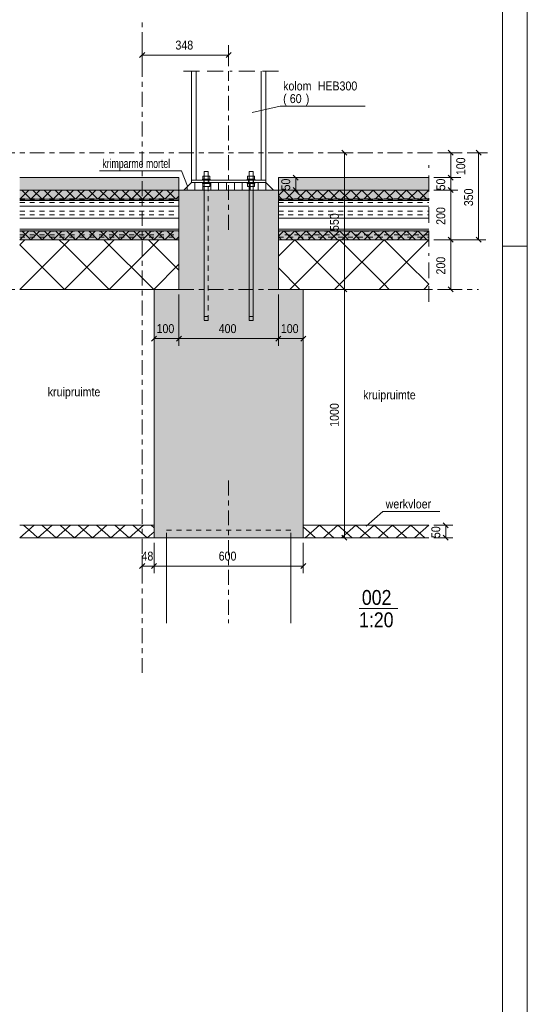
# Model space of a CAD drawing. Header units: millimetres. Extents: x -931 to -90, y -1411 to -817.
# Tile 54 of 63: x -192 to -90, y -1266 to -1068. Entities that reach past the tile are written whole.
import ezdxf

# ---------------------------------------------------------------- set-up
doc = ezdxf.new("R2010")
doc.units = ezdxf.units.MM
for name, pattern in [('XKITLINE00', [0]), ('XKITLINE01', [4, 1, -1, 1, -1]), ('XKITLINE02', [4, 2, -2]), ('XKITLINE03', [6, 3, -1, 1, -1])]:
    doc.linetypes.add(name, pattern=pattern)
for name, color, linetype, lineweight in [('Bout', 3, 'Continuous', 0), ('Grafisch object', 3, 'Continuous', 0), ('Offset', 4, 'Continuous', 0), ('Onderdeel', 2, 'Continuous', 0), ('Onderdeel label', 2, 'Continuous', 0), ('Overige objecten', 7, 'Continuous', 0), ('Stramien', 4, 'Continuous', 0), ('Tekening kader', 3, 'Continuous', 0), ('Tekst', 7, 'Continuous', 0)]:
    doc.layers.add(name, color=color, linetype=linetype, lineweight=lineweight)
doc.styles.add('ARIAL', font='arial.ttf')
doc.styles.add('ARIAL_NARROW', font='ARIALN.TTF')

msp = doc.modelspace()

# ---------------------------------------------------------------- hatches: boundary and pattern name
at = {"layer": 'Onderdeel'}
for points in [[(-160.43, -1102.43), (-192.45, -1102.43), (-192.45, -1099.93), (-160.43, -1099.93)], [(-140.43, -1099.93), (-110.16, -1099.93), (-110.16, -1102.43), (-140.43, -1102.43)], [(-160.43, -1104.25), (-192.45, -1104.25), (-192.45, -1102.43), (-160.43, -1102.43)], [(-140.43, -1122.43), (-160.43, -1122.43), (-160.43, -1102.43), (-140.43, -1102.43)], [(-140.43, -1102.43), (-110.16, -1102.43), (-110.16, -1104.25), (-140.43, -1104.25)], [(-160.43, -1112.43), (-192.45, -1112.43), (-192.45, -1110.62), (-160.43, -1110.62)], [(-140.43, -1110.62), (-110.16, -1110.62), (-110.16, -1112.43), (-140.43, -1112.43)], [(-135.43, -1172.43), (-165.43, -1172.43), (-165.43, -1122.43), (-135.43, -1122.43)]]:
    msp.add_hatch(color=256, dxfattribs=at).paths.add_polyline_path(points, flags=17)

# ---------------------------------------------------------------- linework, layer by layer
at = {"layer": 'Bout', "linetype": 'XKITLINE02', "lineweight": 0}
for p, q in [((-155.43, -1100.43), (-155.43, -1100.93)), ((-155.43, -1100.43), (-155.43, -1100.93)), ((-155.4, -1100.43), (-155.43, -1100.43)), ((-155.43, -1100.43), (-154.43, -1100.43)), ((-154.43, -1100.93), (-155.43, -1100.93)), ((-154.43, -1100.43), (-154.43, -1100.93)), ((-154.43, -1100.43), (-154.43, -1100.93)), ((-146.43, -1100.43), (-146.43, -1100.93)), ((-146.43, -1100.43), (-146.43, -1100.93)), ((-146.4, -1100.43), (-146.43, -1100.43)), ((-146.43, -1100.43), (-145.43, -1100.43)), ((-145.43, -1100.93), (-146.43, -1100.93)), ((-145.43, -1100.43), (-145.43, -1100.93)), ((-145.43, -1100.43), (-145.43, -1100.93))]:
    msp.add_line(p, q, dxfattribs=at)
at = {"layer": 'Grafisch object', "linetype": 'XKITLINE00', "lineweight": 0}
for p, q in [((-156.3, -1078.5), (-159.48, -1078.5)), ((-151.54, -1078.5), (-154.72, -1078.5)), ((-149.7, -1078.5), (-150.2, -1078.5)), ((-145.19, -1078.5), (-148.37, -1078.5)), ((-140.43, -1078.5), (-143.6, -1078.5)), ((-110.16, -1097.94), (-110.16, -1097.43)), ((-110.16, -1102.7), (-110.16, -1099.53)), ((-110.16, -1104.54), (-110.16, -1104.04)), ((-110.16, -1109.05), (-110.16, -1105.88)), ((-110.16, -1113.81), (-110.16, -1110.64)), ((-110.16, -1115.65), (-110.16, -1115.15)), ((-110.16, -1120.16), (-110.16, -1116.99)), ((-110.16, -1124.93), (-110.16, -1121.75))]:
    msp.add_line(p, q, dxfattribs=at)
at = {"layer": 'Offset', "linetype": 'XKITLINE00', "lineweight": 0}
for p, q in [((-167.82, -1073.09), (-167.82, -1077.05)), ((-150.43, -1077.5), (-150.43, -1073.24)), ((-167.31, -1074.74), (-168.33, -1075.76)), ((-167.82, -1075.25), (-150.43, -1075.25)), ((-149.92, -1074.74), (-150.94, -1075.76)), ((-129.32, -1094.93), (-125.36, -1094.93)), ((-127.67, -1094.42), (-126.65, -1095.43)), ((-127.16, -1122.43), (-127.16, -1094.93)), ((-107.92, -1094.93), (-103.96, -1094.93)), ((-106.27, -1094.42), (-105.25, -1095.43)), ((-105.76, -1099.93), (-105.76, -1094.93)), ((-102.32, -1094.93), (-98.36, -1094.93)), ((-100.67, -1094.42), (-99.65, -1095.43)), ((-100.16, -1112.43), (-100.16, -1094.93)), ((-139.43, -1099.93), (-135.5, -1099.93)), ((-137.45, -1099.42), (-136.43, -1100.43)), ((-136.94, -1102.43), (-136.94, -1099.93)), ((-109.16, -1099.93), (-104.32, -1099.93)), ((-109.16, -1099.93), (-103.75, -1099.93)), ((-106.27, -1099.42), (-105.25, -1100.43)), ((-106.27, -1099.42), (-105.25, -1100.43)), ((-105.76, -1102.43), (-105.76, -1099.93)), ((-137.45, -1101.92), (-136.43, -1102.93)), ((-106.27, -1101.92), (-105.25, -1102.93)), ((-106.27, -1101.92), (-105.25, -1102.93)), ((-139.43, -1102.43), (-135.5, -1102.43)), ((-109.16, -1102.43), (-104.32, -1102.43)), ((-109.16, -1102.43), (-104.32, -1102.43)), ((-105.76, -1112.43), (-105.76, -1102.43)), ((-106.27, -1111.92), (-105.25, -1112.93)), ((-106.27, -1111.92), (-105.25, -1112.93)), ((-100.67, -1111.92), (-99.65, -1112.93)), ((-109.16, -1112.43), (-98.72, -1112.43)), ((-109.16, -1112.43), (-104.32, -1112.43)), ((-109.16, -1112.43), (-104.32, -1112.43)), ((-105.76, -1122.43), (-105.76, -1112.43)), ((-127.67, -1121.92), (-126.65, -1122.93)), ((-127.67, -1121.92), (-126.65, -1122.93)), ((-106.27, -1121.92), (-105.25, -1122.93)), ((-165.43, -1123.43), (-165.43, -1133.78)), ((-160.43, -1123.43), (-160.43, -1133.78)), ((-160.43, -1123.43), (-160.43, -1133.78)), ((-140.43, -1123.43), (-140.43, -1133.78)), ((-140.43, -1123.43), (-140.43, -1133.78)), ((-135.43, -1123.43), (-135.43, -1133.78)), ((-129.32, -1122.43), (-125.36, -1122.43)), ((-129.32, -1122.43), (-125.36, -1122.43)), ((-127.16, -1172.43), (-127.16, -1122.43)), ((-107.92, -1122.43), (-103.96, -1122.43)), ((-164.92, -1131.83), (-165.94, -1132.85)), ((-159.92, -1131.83), (-160.94, -1132.85)), ((-159.92, -1131.83), (-160.94, -1132.85)), ((-139.92, -1131.83), (-140.94, -1132.85)), ((-139.92, -1131.83), (-140.94, -1132.85)), ((-134.92, -1131.83), (-135.94, -1132.85)), ((-165.43, -1132.34), (-160.43, -1132.34)), ((-160.43, -1132.34), (-140.43, -1132.34)), ((-140.43, -1132.34), (-135.43, -1132.34)), ((-107.27, -1169.42), (-106.25, -1170.43)), ((-109.16, -1169.93), (-105.32, -1169.93)), ((-106.76, -1172.43), (-106.76, -1169.93)), ((-165.43, -1173.43), (-165.43, -1179.58)), ((-165.43, -1173.43), (-165.43, -1179.58)), ((-135.43, -1173.43), (-135.43, -1179.58)), ((-134.43, -1172.43), (-125.72, -1172.43)), ((-127.67, -1171.92), (-126.65, -1172.93)), ((-109.16, -1172.43), (-105.32, -1172.43)), ((-107.27, -1171.92), (-106.25, -1172.93)), ((-167.82, -1175.98), (-167.82, -1179.94)), ((-167.31, -1177.63), (-168.33, -1178.65)), ((-167.82, -1178.14), (-165.43, -1178.14)), ((-164.92, -1177.63), (-165.94, -1178.65)), ((-164.92, -1177.63), (-165.94, -1178.65)), ((-165.43, -1178.14), (-135.43, -1178.14)), ((-134.92, -1177.63), (-135.94, -1178.65))]:
    msp.add_line(p, q, dxfattribs=at)
at = {"layer": 'Offset'}
for p in [(-167.82, -1075.25), (-150.43, -1075.25), (-127.16, -1094.93), (-105.76, -1094.93), (-100.16, -1094.93), (-136.94, -1099.93), (-105.76, -1099.93), (-105.76, -1099.93), (-136.94, -1102.43), (-105.76, -1102.43), (-105.76, -1102.43), (-105.76, -1112.43), (-105.76, -1112.43), (-100.16, -1112.43), (-127.16, -1122.43), (-127.16, -1122.43), (-105.76, -1122.43), (-165.43, -1132.34), (-160.43, -1132.34), (-160.43, -1132.34), (-140.43, -1132.34), (-140.43, -1132.34), (-135.43, -1132.34), (-106.76, -1169.93), (-127.16, -1172.43), (-106.76, -1172.43), (-167.82, -1178.14), (-165.43, -1178.14), (-165.43, -1178.14), (-135.43, -1178.14)]:
    msp.add_point(p, dxfattribs=at)
at = {"layer": 'Onderdeel', "linetype": 'XKITLINE00', "lineweight": 0}
for p, q in [((-157.93, -1078.5), (-157.93, -1100.43)), ((-156.98, -1078.5), (-156.98, -1100.43)), ((-143.88, -1078.5), (-143.88, -1100.43)), ((-142.93, -1078.5), (-142.93, -1100.43)), ((-192.45, -1099.93), (-160.43, -1099.93)), ((-160.43, -1099.93), (-160.43, -1102.43)), ((-155.68, -1100.23), (-154.18, -1100.23)), ((-155.68, -1100.23), (-155.68, -1100.43)), ((-155.62, -1099.63), (-154.24, -1099.63)), ((-155.62, -1099.63), (-155.62, -1100.23)), ((-155.33, -1098.68), (-155.33, -1099.63)), ((-154.53, -1098.68), (-155.33, -1098.68)), ((-154.53, -1099.63), (-154.53, -1098.68)), ((-154.24, -1099.63), (-154.24, -1100.23)), ((-154.18, -1100.23), (-154.18, -1100.43)), ((-145.18, -1100.23), (-146.68, -1100.23)), ((-146.68, -1100.43), (-146.68, -1100.23)), ((-145.24, -1099.63), (-146.62, -1099.63)), ((-146.62, -1100.23), (-146.62, -1099.63)), ((-146.33, -1098.68), (-146.33, -1099.63)), ((-145.53, -1098.68), (-146.33, -1098.68)), ((-145.53, -1098.68), (-145.53, -1099.63)), ((-145.24, -1099.63), (-145.24, -1100.23)), ((-145.18, -1100.23), (-145.18, -1100.43)), ((-140.43, -1099.93), (-110.16, -1099.93)), ((-140.43, -1102.43), (-140.43, -1099.93)), ((-159.43, -1102.43), (-157.93, -1100.93)), ((-158.8, -1102.43), (-158.8, -1101.8)), ((-156.98, -1100.43), (-157.93, -1100.43)), ((-142.93, -1100.43), (-157.93, -1100.43)), ((-157.93, -1100.93), (-157.93, -1100.43)), ((-157.93, -1100.93), (-142.93, -1100.93)), ((-142.93, -1100.93), (-157.93, -1100.93)), ((-157.22, -1102.43), (-157.22, -1100.93)), ((-155.63, -1102.43), (-155.63, -1100.93)), ((-154.04, -1102.43), (-154.04, -1100.93)), ((-152.45, -1102.43), (-152.45, -1100.93)), ((-150.87, -1102.43), (-150.87, -1100.93)), ((-149.28, -1102.43), (-149.28, -1100.93)), ((-147.69, -1102.43), (-147.69, -1100.93)), ((-146.1, -1102.43), (-146.1, -1100.93)), ((-144.52, -1102.43), (-144.52, -1100.93)), ((-142.93, -1100.43), (-143.88, -1100.43)), ((-142.93, -1100.93), (-142.93, -1100.43)), ((-142.93, -1102.43), (-142.93, -1100.93)), ((-142.93, -1100.93), (-141.43, -1102.43)), ((-192.45, -1104.25), (-190.63, -1102.43)), ((-192.45, -1102.43), (-160.43, -1102.43)), ((-192.45, -1102.43), (-160.43, -1102.43)), ((-192.45, -1104.25), (-160.43, -1104.25)), ((-191.33, -1103.13), (-192.03, -1102.43)), ((-190.21, -1104.25), (-191.33, -1103.13)), ((-190.21, -1104.25), (-188.39, -1102.43)), ((-187.96, -1104.25), (-189.79, -1102.43)), ((-187.96, -1104.25), (-186.14, -1102.43)), ((-185.72, -1104.25), (-187.54, -1102.43)), ((-185.72, -1104.25), (-183.89, -1102.43)), ((-183.47, -1104.25), (-185.3, -1102.43)), ((-183.47, -1104.25), (-181.65, -1102.43)), ((-181.23, -1104.25), (-183.05, -1102.43)), ((-181.23, -1104.25), (-179.4, -1102.43)), ((-178.98, -1104.25), (-180.81, -1102.43)), ((-178.98, -1104.25), (-177.16, -1102.43)), ((-176.74, -1104.25), (-178.56, -1102.43)), ((-176.74, -1104.25), (-174.91, -1102.43)), ((-174.49, -1104.25), (-176.32, -1102.43)), ((-174.49, -1104.25), (-172.67, -1102.43)), ((-172.25, -1104.25), (-174.07, -1102.43)), ((-172.25, -1104.25), (-170.42, -1102.43)), ((-170, -1104.25), (-171.83, -1102.43)), ((-170, -1104.25), (-168.18, -1102.43)), ((-167.76, -1104.25), (-169.58, -1102.43)), ((-167.76, -1104.25), (-165.93, -1102.43)), ((-165.51, -1104.25), (-167.34, -1102.43)), ((-165.51, -1104.25), (-163.69, -1102.43)), ((-163.27, -1104.25), (-165.09, -1102.43)), ((-163.27, -1104.25), (-161.44, -1102.43)), ((-161.02, -1104.25), (-162.85, -1102.43)), ((-161.02, -1104.25), (-160.43, -1103.65)), ((-160.43, -1102.6), (-160.6, -1102.43)), ((-160.43, -1102.43), (-140.43, -1102.43)), ((-160.43, -1122.43), (-160.43, -1102.43)), ((-160.43, -1102.43), (-160.43, -1104.25)), ((-140.43, -1103.51), (-139.34, -1102.43)), ((-110.16, -1102.43), (-140.43, -1102.43)), ((-140.43, -1102.43), (-140.43, -1122.43)), ((-110.16, -1102.43), (-140.43, -1102.43)), ((-140.43, -1102.43), (-140.43, -1104.25)), ((-139.76, -1104.25), (-140.43, -1103.58)), ((-140.43, -1104.25), (-110.16, -1104.25)), ((-137.52, -1104.25), (-139.34, -1102.43)), ((-138.92, -1104.25), (-137.1, -1102.43)), ((-135.27, -1104.25), (-137.1, -1102.43)), ((-136.68, -1104.25), (-134.85, -1102.43)), ((-133.03, -1104.25), (-134.85, -1102.43)), ((-134.43, -1104.25), (-132.61, -1102.43)), ((-130.78, -1104.25), (-132.61, -1102.43)), ((-132.19, -1104.25), (-130.36, -1102.43)), ((-128.54, -1104.25), (-130.36, -1102.43)), ((-129.94, -1104.25), (-128.12, -1102.43)), ((-126.29, -1104.25), (-128.12, -1102.43)), ((-127.7, -1104.25), (-125.87, -1102.43)), ((-124.05, -1104.25), (-125.87, -1102.43)), ((-125.45, -1104.25), (-123.63, -1102.43)), ((-121.8, -1104.25), (-123.63, -1102.43)), ((-123.21, -1104.25), (-121.38, -1102.43)), ((-119.56, -1104.25), (-121.38, -1102.43)), ((-120.96, -1104.25), (-119.14, -1102.43)), ((-117.31, -1104.25), (-119.14, -1102.43)), ((-118.72, -1104.25), (-116.89, -1102.43)), ((-115.07, -1104.25), (-116.89, -1102.43)), ((-116.47, -1104.25), (-114.65, -1102.43)), ((-112.82, -1104.25), (-114.65, -1102.43)), ((-114.23, -1104.25), (-112.4, -1102.43)), ((-111.28, -1103.55), (-112.4, -1102.43)), ((-111.98, -1104.25), (-110.16, -1102.43)), ((-110.58, -1104.25), (-111.28, -1103.55)), ((-160.43, -1104.51), (-192.45, -1104.51)), ((-192.45, -1105.66), (-160.43, -1105.66)), ((-110.16, -1104.51), (-140.43, -1104.51)), ((-110.16, -1105.66), (-140.43, -1105.66)), ((-192.45, -1108.08), (-160.43, -1108.08)), ((-110.16, -1108.08), (-140.43, -1108.08)), ((-192.45, -1110.29), (-160.43, -1110.29)), ((-192.45, -1112.43), (-190.65, -1110.62)), ((-192.45, -1110.62), (-160.43, -1110.62)), ((-191.33, -1111.3), (-192.02, -1110.62)), ((-190.21, -1112.43), (-191.33, -1111.3)), ((-190.21, -1112.43), (-188.4, -1110.62)), ((-187.96, -1112.43), (-189.77, -1110.62)), ((-187.96, -1112.43), (-186.16, -1110.62)), ((-185.72, -1112.43), (-187.53, -1110.62)), ((-185.72, -1112.43), (-183.91, -1110.62)), ((-183.47, -1112.43), (-185.28, -1110.62)), ((-183.47, -1112.43), (-181.67, -1110.62)), ((-181.23, -1112.43), (-183.04, -1110.62)), ((-181.23, -1112.43), (-179.42, -1110.62)), ((-178.98, -1112.43), (-180.79, -1110.62)), ((-178.98, -1112.43), (-177.18, -1110.62)), ((-176.74, -1112.43), (-178.55, -1110.62)), ((-176.74, -1112.43), (-174.93, -1110.62)), ((-174.49, -1112.43), (-176.3, -1110.62)), ((-174.49, -1112.43), (-172.69, -1110.62)), ((-172.25, -1112.43), (-174.06, -1110.62)), ((-172.25, -1112.43), (-170.44, -1110.62)), ((-170, -1112.43), (-171.81, -1110.62)), ((-170, -1112.43), (-168.2, -1110.62)), ((-167.76, -1112.43), (-169.57, -1110.62)), ((-167.76, -1112.43), (-165.95, -1110.62)), ((-165.51, -1112.43), (-167.32, -1110.62)), ((-165.51, -1112.43), (-163.71, -1110.62)), ((-163.27, -1112.43), (-165.07, -1110.62)), ((-163.27, -1112.43), (-161.46, -1110.62)), ((-161.02, -1112.43), (-162.83, -1110.62)), ((-161.02, -1112.43), (-160.43, -1111.83)), ((-160.43, -1110.77), (-160.58, -1110.62)), ((-160.43, -1110.62), (-160.43, -1112.43)), ((-110.16, -1110.29), (-140.43, -1110.29)), ((-140.43, -1111.71), (-139.34, -1110.62)), ((-140.43, -1110.62), (-110.16, -1110.62)), ((-140.43, -1110.62), (-140.43, -1112.43)), ((-139.78, -1112.43), (-140.43, -1111.78)), ((-137.54, -1112.43), (-139.34, -1110.62)), ((-138.9, -1112.43), (-137.1, -1110.62)), ((-135.29, -1112.43), (-137.1, -1110.62)), ((-136.66, -1112.43), (-134.85, -1110.62)), ((-133.05, -1112.43), (-134.85, -1110.62)), ((-134.41, -1112.43), (-132.61, -1110.62)), ((-130.8, -1112.43), (-132.61, -1110.62)), ((-132.17, -1112.43), (-130.36, -1110.62)), ((-128.56, -1112.43), (-130.36, -1110.62)), ((-129.92, -1112.43), (-128.12, -1110.62)), ((-126.31, -1112.43), (-128.12, -1110.62)), ((-127.68, -1112.43), (-125.87, -1110.62)), ((-124.06, -1112.43), (-125.87, -1110.62)), ((-125.43, -1112.43), (-123.63, -1110.62)), ((-121.82, -1112.43), (-123.63, -1110.62)), ((-123.19, -1112.43), (-121.38, -1110.62)), ((-119.57, -1112.43), (-121.38, -1110.62)), ((-120.94, -1112.43), (-119.14, -1110.62)), ((-117.33, -1112.43), (-119.14, -1110.62)), ((-118.7, -1112.43), (-116.89, -1110.62)), ((-115.08, -1112.43), (-116.89, -1110.62)), ((-116.45, -1112.43), (-114.65, -1110.62)), ((-112.84, -1112.43), (-114.65, -1110.62)), ((-114.21, -1112.43), (-112.4, -1110.62)), ((-111.28, -1111.74), (-112.4, -1110.62)), ((-111.96, -1112.43), (-110.16, -1110.62)), ((-110.59, -1112.43), (-111.28, -1111.74)), ((-192.45, -1122.43), (-182.45, -1112.43)), ((-192.45, -1113.44), (-191.43, -1112.43)), ((-192.45, -1112.43), (-160.43, -1112.43)), ((-192.45, -1112.43), (-160.43, -1112.43)), ((-187.96, -1117.94), (-192.45, -1113.44)), ((-183.47, -1113.44), (-184.49, -1112.43)), ((-183.47, -1122.43), (-173.47, -1112.43)), ((-174.49, -1122.43), (-183.47, -1113.44)), ((-165.51, -1122.43), (-175.51, -1112.43)), ((-174.49, -1122.43), (-164.49, -1112.43)), ((-160.43, -1118.53), (-166.53, -1112.43)), ((-160.43, -1112.43), (-160.43, -1122.43)), ((-140.43, -1115.76), (-137.1, -1112.43)), ((-140.43, -1112.43), (-110.16, -1112.43)), ((-140.43, -1122.43), (-140.43, -1112.43)), ((-110.16, -1112.43), (-140.43, -1112.43)), ((-138.12, -1122.43), (-128.12, -1112.43)), ((-127.1, -1122.43), (-137.1, -1112.43)), ((-129.14, -1122.43), (-119.14, -1112.43)), ((-119.14, -1121.41), (-128.12, -1112.43)), ((-120.16, -1122.43), (-110.16, -1112.43)), ((-114.65, -1116.92), (-119.14, -1112.43)), ((-183.47, -1122.43), (-187.96, -1117.94)), ((-165.51, -1122.43), (-160.43, -1117.34)), ((-136.08, -1122.43), (-140.43, -1118.07)), ((-110.16, -1121.41), (-114.65, -1116.92)), ((-118.12, -1122.43), (-119.14, -1121.41)), ((-111.18, -1122.43), (-110.16, -1121.41)), ((-192.45, -1122.43), (-160.43, -1122.43)), ((-165.43, -1122.43), (-160.43, -1122.43)), ((-165.43, -1172.43), (-165.43, -1122.43)), ((-140.43, -1122.43), (-135.43, -1122.43)), ((-110.16, -1122.43), (-140.43, -1122.43)), ((-135.43, -1122.43), (-135.43, -1172.43)), ((-192.45, -1172.43), (-189.57, -1169.93)), ((-192.45, -1169.93), (-165.43, -1169.93)), ((-189.7, -1171.63), (-191.67, -1169.93)), ((-188.79, -1172.43), (-189.7, -1171.63)), ((-188.79, -1172.43), (-185.9, -1169.93)), ((-186.95, -1170.84), (-188.01, -1169.93)), ((-185.12, -1172.43), (-186.95, -1170.84)), ((-185.12, -1172.43), (-182.23, -1169.93)), ((-184.21, -1170.04), (-184.34, -1169.93)), ((-181.46, -1172.43), (-184.21, -1170.04)), ((-181.46, -1172.43), (-178.57, -1169.93)), ((-177.79, -1172.43), (-180.68, -1169.93)), ((-177.79, -1172.43), (-174.9, -1169.93)), ((-174.12, -1172.43), (-177.01, -1169.93)), ((-174.12, -1172.43), (-171.24, -1169.93)), ((-170.46, -1172.43), (-173.34, -1169.93)), ((-170.46, -1172.43), (-167.57, -1169.93)), ((-166.79, -1172.43), (-169.68, -1169.93)), ((-166.79, -1172.43), (-165.43, -1171.25)), ((-165.43, -1170.43), (-166.01, -1169.93)), ((-165.43, -1169.93), (-165.43, -1172.43)), ((-135.43, -1169.93), (-110.16, -1169.93)), ((-135.43, -1172.43), (-135.43, -1169.93)), ((-132.93, -1172.43), (-135.43, -1170.26)), ((-135.04, -1172.43), (-132.15, -1169.93)), ((-129.27, -1172.43), (-132.15, -1169.93)), ((-131.37, -1172.43), (-128.49, -1169.93)), ((-125.6, -1172.43), (-128.49, -1169.93)), ((-127.71, -1172.43), (-124.82, -1169.93)), ((-121.93, -1172.43), (-124.82, -1169.93)), ((-124.04, -1172.43), (-121.15, -1169.93)), ((-118.41, -1172.31), (-121.15, -1169.93)), ((-120.38, -1172.43), (-117.49, -1169.93)), ((-115.66, -1171.51), (-117.49, -1169.93)), ((-116.71, -1172.43), (-113.82, -1169.93)), ((-114.6, -1172.43), (-115.66, -1171.51)), ((-112.91, -1170.72), (-113.82, -1169.93)), ((-113.04, -1172.43), (-110.16, -1169.93)), ((-110.94, -1172.43), (-112.91, -1170.72)), ((-192.45, -1172.43), (-165.43, -1172.43)), ((-135.43, -1172.43), (-165.43, -1172.43)), ((-162.93, -1189.66), (-162.93, -1172.43)), ((-137.93, -1189.66), (-137.93, -1172.43)), ((-110.16, -1172.43), (-135.43, -1172.43)), ((-118.27, -1172.43), (-118.41, -1172.31))]:
    msp.add_line(p, q, dxfattribs=at)
at = {"layer": 'Onderdeel', "linetype": 'XKITLINE03', "lineweight": 0}
for p, q in [((-150.43, -1110.43), (-150.43, -1078.5)), ((-150.43, -1160.93), (-150.43, -1189.66))]:
    msp.add_line(p, q, dxfattribs=at)
at = {"layer": 'Onderdeel', "linetype": 'XKITLINE01', "lineweight": 0}
for p, q in [((-155.68, -1100.23), (-155.68, -1100.43)), ((-154.18, -1100.23), (-155.68, -1100.23)), ((-155.68, -1100.23), (-155.68, -1100.43)), ((-155.68, -1100.43), (-155.68, -1100.23)), ((-154.24, -1099.63), (-155.62, -1099.63)), ((-155.62, -1099.63), (-155.62, -1100.23)), ((-155.62, -1100.23), (-155.62, -1099.63)), ((-155.62, -1099.63), (-155.62, -1100.23)), ((-154.24, -1100.23), (-155.62, -1100.23)), ((-155.62, -1100.23), (-154.24, -1100.23)), ((-155.33, -1098.68), (-155.33, -1128.68)), ((-154.53, -1098.68), (-155.33, -1098.68)), ((-155.33, -1099.63), (-155.33, -1128.68)), ((-154.53, -1128.68), (-154.53, -1098.68)), ((-154.53, -1099.63), (-154.53, -1128.68)), ((-154.24, -1099.63), (-154.24, -1100.23)), ((-154.24, -1099.63), (-154.24, -1100.23)), ((-154.24, -1100.23), (-154.24, -1099.63)), ((-154.18, -1100.43), (-154.18, -1100.23)), ((-154.18, -1100.23), (-154.18, -1100.43)), ((-154.18, -1100.23), (-154.18, -1100.43)), ((-146.68, -1100.23), (-145.18, -1100.23)), ((-146.68, -1100.23), (-146.68, -1100.43)), ((-146.68, -1100.23), (-146.68, -1100.43)), ((-146.68, -1100.23), (-146.68, -1100.43)), ((-146.62, -1099.63), (-145.24, -1099.63)), ((-146.62, -1099.63), (-146.62, -1100.23)), ((-146.62, -1099.63), (-146.62, -1100.23)), ((-146.62, -1099.63), (-146.62, -1100.23)), ((-146.62, -1100.23), (-145.24, -1100.23)), ((-145.24, -1100.23), (-146.62, -1100.23)), ((-146.33, -1098.68), (-146.33, -1128.68)), ((-146.33, -1098.68), (-145.53, -1098.68)), ((-146.33, -1128.68), (-146.33, -1099.63)), ((-145.53, -1098.68), (-145.53, -1128.68)), ((-145.53, -1128.68), (-145.53, -1099.63)), ((-145.24, -1099.63), (-145.24, -1100.23)), ((-145.24, -1100.23), (-145.24, -1099.63)), ((-145.24, -1099.63), (-145.24, -1100.23)), ((-145.18, -1100.23), (-145.18, -1100.43)), ((-145.18, -1100.43), (-145.18, -1100.23)), ((-145.18, -1100.23), (-145.18, -1100.43)), ((-157.93, -1100.43), (-157.93, -1100.93)), ((-143.88, -1100.43), (-156.98, -1100.43)), ((-155.68, -1100.43), (-154.18, -1100.43)), ((-154.18, -1100.43), (-155.68, -1100.43)), ((-154.18, -1100.93), (-155.68, -1100.93)), ((-155.68, -1100.93), (-155.68, -1101.13)), ((-155.68, -1101.13), (-155.68, -1100.93)), ((-155.68, -1100.93), (-154.18, -1100.93)), ((-155.68, -1100.93), (-155.68, -1101.13)), ((-155.68, -1100.93), (-155.68, -1101.13)), ((-154.18, -1101.13), (-155.68, -1101.13)), ((-155.68, -1101.13), (-154.18, -1101.13)), ((-154.24, -1101.13), (-155.62, -1101.13)), ((-155.62, -1101.13), (-155.62, -1101.73)), ((-155.62, -1101.73), (-155.62, -1101.13)), ((-155.62, -1101.13), (-154.24, -1101.13)), ((-155.62, -1101.13), (-155.62, -1101.73)), ((-155.62, -1101.13), (-155.62, -1101.73)), ((-154.24, -1101.73), (-155.62, -1101.73)), ((-155.62, -1101.73), (-154.24, -1101.73)), ((-154.24, -1101.13), (-154.24, -1101.73)), ((-154.24, -1101.13), (-154.24, -1101.73)), ((-154.24, -1101.13), (-154.24, -1101.73)), ((-154.24, -1101.73), (-154.24, -1101.13)), ((-154.18, -1100.93), (-154.18, -1101.13)), ((-154.18, -1100.93), (-154.18, -1101.13)), ((-154.18, -1100.93), (-154.18, -1101.13)), ((-154.18, -1101.13), (-154.18, -1100.93)), ((-146.68, -1100.43), (-145.18, -1100.43)), ((-145.18, -1100.43), (-146.68, -1100.43)), ((-146.68, -1100.93), (-145.18, -1100.93)), ((-146.68, -1100.93), (-146.68, -1101.13)), ((-146.68, -1100.93), (-146.68, -1101.13)), ((-145.18, -1100.93), (-146.68, -1100.93)), ((-146.68, -1100.93), (-146.68, -1101.13)), ((-146.68, -1101.13), (-146.68, -1100.93)), ((-146.68, -1101.13), (-145.18, -1101.13)), ((-145.18, -1101.13), (-146.68, -1101.13)), ((-146.62, -1101.13), (-145.24, -1101.13)), ((-146.62, -1101.13), (-146.62, -1101.73)), ((-146.62, -1101.13), (-146.62, -1101.73)), ((-145.24, -1101.13), (-146.62, -1101.13)), ((-146.62, -1101.13), (-146.62, -1101.73)), ((-146.62, -1101.73), (-146.62, -1101.13)), ((-146.62, -1101.73), (-145.24, -1101.73)), ((-145.24, -1101.73), (-146.62, -1101.73)), ((-145.24, -1101.13), (-145.24, -1101.73)), ((-145.24, -1101.73), (-145.24, -1101.13)), ((-145.24, -1101.13), (-145.24, -1101.73)), ((-145.24, -1101.13), (-145.24, -1101.73)), ((-145.18, -1100.93), (-145.18, -1101.13)), ((-145.18, -1101.13), (-145.18, -1100.93)), ((-145.18, -1100.93), (-145.18, -1101.13)), ((-145.18, -1100.93), (-145.18, -1101.13)), ((-142.93, -1100.43), (-142.93, -1100.93)), ((-192.45, -1102.43), (-160.43, -1102.43)), ((-192.45, -1104.18), (-160.43, -1104.18)), ((-192.45, -1104.18), (-160.43, -1104.18)), ((-160.43, -1102.43), (-160.43, -1112.43)), ((-160.43, -1104.25), (-160.43, -1110.68)), ((-141.43, -1102.43), (-159.43, -1102.43)), ((-140.43, -1112.43), (-140.43, -1102.43)), ((-140.43, -1102.43), (-110.16, -1102.43)), ((-110.16, -1104.18), (-140.43, -1104.18)), ((-110.16, -1104.18), (-140.43, -1104.18)), ((-140.43, -1104.25), (-140.43, -1110.62)), ((-192.45, -1104.26), (-160.43, -1104.26)), ((-192.45, -1104.43), (-160.43, -1104.43)), ((-192.45, -1104.51), (-160.43, -1104.51)), ((-192.45, -1104.96), (-160.43, -1104.96)), ((-192.45, -1105.66), (-160.43, -1105.66)), ((-140.43, -1104.26), (-110.16, -1104.26)), ((-140.43, -1104.43), (-110.16, -1104.43)), ((-110.16, -1104.51), (-140.43, -1104.51)), ((-140.43, -1104.96), (-110.16, -1104.96)), ((-110.16, -1105.66), (-140.43, -1105.66)), ((-192.45, -1106.69), (-160.43, -1106.69)), ((-192.45, -1107.4), (-160.43, -1107.4)), ((-192.45, -1108.08), (-160.43, -1108.08)), ((-140.43, -1106.69), (-110.16, -1106.69)), ((-140.43, -1107.4), (-110.16, -1107.4)), ((-110.16, -1108.08), (-140.43, -1108.08)), ((-140.43, -1110.29), (-140.43, -1108.08)), ((-192.45, -1110.29), (-160.43, -1110.29)), ((-192.45, -1110.61), (-160.43, -1110.61)), ((-192.45, -1110.68), (-160.43, -1110.68)), ((-192.45, -1110.68), (-160.43, -1110.68)), ((-192.45, -1111.43), (-160.43, -1111.43)), ((-192.45, -1111.93), (-160.43, -1111.93)), ((-160.43, -1110.68), (-160.43, -1110.29)), ((-160.43, -1110.29), (-160.43, -1110.68)), ((-110.16, -1110.29), (-140.43, -1110.29)), ((-140.43, -1110.61), (-110.16, -1110.61)), ((-110.16, -1110.68), (-140.43, -1110.68)), ((-110.16, -1110.68), (-140.43, -1110.68)), ((-110.16, -1111.43), (-140.43, -1111.43)), ((-140.43, -1111.93), (-110.16, -1111.93)), ((-160.43, -1112.43), (-192.45, -1112.43)), ((-110.16, -1112.43), (-140.43, -1112.43)), ((-155.33, -1127.88), (-154.53, -1127.88)), ((-155.33, -1127.88), (-154.53, -1127.88)), ((-146.33, -1127.88), (-145.53, -1127.88)), ((-145.53, -1127.88), (-146.33, -1127.88)), ((-155.33, -1128.68), (-154.53, -1128.68)), ((-155.33, -1128.68), (-154.53, -1128.68)), ((-146.33, -1128.68), (-145.53, -1128.68)), ((-145.53, -1128.68), (-146.33, -1128.68)), ((-137.93, -1170.93), (-162.93, -1170.93)), ((-162.93, -1172.43), (-162.93, -1170.93)), ((-137.93, -1172.43), (-137.93, -1170.93))]:
    msp.add_line(p, q, dxfattribs=at)
at = {"layer": 'Onderdeel label', "linetype": 'XKITLINE00', "lineweight": 0}
for p, q in [((-145.67, -1086.79), (-140.07, -1085.52)), ((-140.07, -1085.52), (-122.98, -1085.52)), ((-122.78, -1170.09), (-119.45, -1167.13)), ((-119.45, -1167.13), (-107.98, -1167.13))]:
    msp.add_line(p, q, dxfattribs=at)
at = {"layer": 'Overige objecten', "linetype": 'XKITLINE00', "lineweight": 0}
msp.add_line((-124.2, -1186.71), (-116.41, -1186.71), dxfattribs=at)
at = {"layer": 'Stramien', "linetype": 'XKITLINE03', "lineweight": 0}
for p, q in [((-167.82, -1199.66), (-167.82, -1068.5)), ((-202.45, -1094.93), (-100.16, -1094.93)), ((-202.45, -1122.43), (-100.16, -1122.43))]:
    msp.add_line(p, q, dxfattribs=at)
at = {"layer": 'Tekening kader', "linetype": 'XKITLINE00', "lineweight": 0}
for p, q in [((-90.36, -1410.71), (-90.36, -816.71)), ((-95.36, -1405.71), (-95.36, -821.71)), ((-90.36, -1113.71), (-95.36, -1113.71))]:
    msp.add_line(p, q, dxfattribs=at)
at = {"layer": 'Tekst', "linetype": 'XKITLINE00', "lineweight": 0}
for p in [(-176.43, -1098.58), (-158.68, -1101.68)]:
    msp.add_line(p, (-159.92, -1098.58), dxfattribs=at)

# ---------------------------------------------------------------- texts
at = {"layer": 'Offset', "style": 'ARIAL', "width": 0.85}
for s, p in [('348', (-161.13, -1074.14)), ('100', (-164.93, -1131.23)), ('400', (-152.43, -1131.23)), ('100', (-139.93, -1131.23)), ('48', (-167.96, -1177.03)), ('600', (-152.43, -1177.03))]:
    msp.add_text(s, height=1.8, dxfattribs=at).set_placement(p)
for s, p in [('100', (-102.85, -1099.43)), ('50', (-138.05, -1102.51)), ('50', (-106.87, -1102.51)), ('350', (-101.27, -1105.68)), ('200', (-106.87, -1109.43)), ('550', (-128.27, -1110.68)), ('200', (-106.87, -1119.43)), ('1000', (-128.27, -1150.1)), ('50', (-107.87, -1172.51))]:
    msp.add_text(s, height=1.8, rotation=90.0002, dxfattribs=at).set_placement(p)
at = {"layer": 'Onderdeel label', "style": 'ARIAL', "width": 0.85}
for s, p in [('kolom', (-139.47, -1082.37)), ('HEB300', (-132.52, -1082.37)), ('(', (-139.47, -1084.92)), ('60', (-138.13, -1084.92)), (')', (-134.92, -1084.92)), ('werkvloer', (-118.85, -1166.53))]:
    msp.add_text(s, height=1.8, dxfattribs=at).set_placement(p)
at = {"layer": 'Overige objecten', "style": 'ARIAL', "width": 0.85}
for s, p in [('002', (-123.64, -1185.96)), ('1:20', (-124.2, -1190.46))]:
    msp.add_text(s, height=3, dxfattribs=at).set_placement(p)
at = {"layer": 'Tekst', "width": 0.85}
for s, style, p in [('krimparme mortel', 'ARIAL_NARROW', (-175.83, -1097.98)), ('kruipruimte', 'ARIAL', (-186.81, -1143.96)), ('kruipruimte', 'ARIAL', (-123.38, -1144.57))]:
    msp.add_text(s, height=1.8, dxfattribs=dict(at, style=style)).set_placement(p)

doc.saveas('drawing.dxf')
